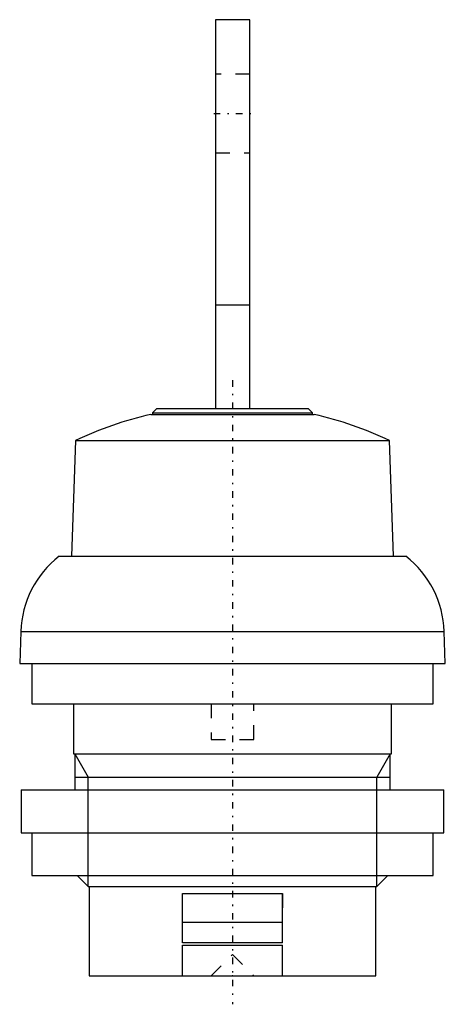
# Model space of a CAD drawing. Extents: x -14.8 to 14.8, y -2 to 66.8.
import ezdxf

# ---------------------------------------------------------------- set-up
doc = ezdxf.new("R2010")
doc.units = 0
doc.linetypes.add('CENTER', pattern=[1.5, 0.45, -0.5, 0.05, -0.5])
doc.linetypes.add('DASHED', pattern=[2, 1, -1])
for name, color, linetype in [('CENTER', 7, 'CENTER'), ('CONNECTIONPOINTS', 1, 'CONTINUOUS'), ('HIDDEN', 7, 'DASHED'), ('THREAD', 7, 'CONTINUOUS'), ('VIS', 7, 'CONTINUOUS')]:
    doc.layers.add(name, color=color, linetype=linetype)

msp = doc.modelspace()

# ---------------------------------------------------------------- linework, layer by layer
at = {"layer": 'CENTER'}
for p, q in [((-1.31, 60.2), (1.33, 60.2)), ((0, 41.58), (0, -1.98))]:
    msp.add_line(p, q, dxfattribs=at)
at = {"layer": 'CONNECTIONPOINTS', "color": 1, "linetype": 'CONTINUOUS'}
msp.add_point((0, 0), dxfattribs=at)
at = {"layer": 'HIDDEN'}
for p, q in [((1.21, 62.95), (-1.19, 62.95)), ((-1.19, 57.45), (1.21, 57.45)), ((-1.5, 19), (-1.5, 16.5)), ((1.5, 16.5), (1.5, 19)), ((-1.5, 16.5), (1.5, 16.5)), ((-3.5, 3.75), (-3.5, 5.75)), ((3.5, 5.75), (3.5, 3.75)), ((-1.5, 0), (0, 1.5)), ((0, 1.5), (1.5, 0))]:
    msp.add_line(p, q, dxfattribs=at)
at = {"layer": 'THREAD'}
for p, q in [((-11, 15.5), (-10.08, 13.87)), ((11, 15.5), (10.08, 13.87)), ((-11, 13.87), (11, 13.87)), ((-10.08, 6.25), (-10.08, 13.87)), ((10.08, 6.25), (10.08, 13.87))]:
    msp.add_line(p, q, dxfattribs=at)
at = {"layer": 'VIS'}
for p, q in [((1.21, 66.75), (-1.19, 66.75)), ((-1.19, 66.75), (-1.19, 39.6)), ((1.21, 39.6), (1.21, 66.75)), ((-1.19, 46.839), (1.21, 46.839)), ((-5.7, 39.191), (5.7, 39.191)), ((-5.275, 39.6), (-5.575, 39.3)), ((-5.575, 39.3), (-5.575, 39.191)), ((-5.575, 39.3), (5.575, 39.3)), ((-5.275, 39.6), (5.275, 39.6)), ((5.575, 39.3), (5.275, 39.6)), ((5.575, 39.191), (5.575, 39.3)), ((-10.962, 37.376), (-11.244, 29.3)), ((-10.962, 37.376), (10.962, 37.376)), ((11.244, 29.3), (10.962, 37.376)), ((-12.106, 29.3), (12.106, 29.3)), ((-14.772, 24.044), (-14.85, 21.8)), ((-14.772, 24.044), (14.772, 24.044)), ((14.85, 21.8), (14.772, 24.044)), ((-14.85, 21.8), (14.85, 21.8)), ((-14, 21.8), (-14, 19)), ((14, 19), (14, 21.8)), ((-14, 19), (14, 19)), ((-11.1, 19), (-11.1, 15.5)), ((11.1, 15.5), (11.1, 19)), ((-11.1, 15.5), (11.1, 15.5)), ((-11, 15.5), (-11, 13)), ((11, 13), (11, 15.5)), ((-14.75, 13), (-14.75, 10)), ((-14.75, 13), (14.75, 13)), ((14.75, 10), (14.75, 13)), ((-14.75, 10), (14.75, 10)), ((-14, 10), (-14, 7)), ((14, 7), (14, 10)), ((-14, 7), (14, 7)), ((-10.83, 7), (-10.08, 6.25)), ((10.08, 6.25), (10.83, 7)), ((-10.08, 6.25), (10.08, 6.25)), ((-10, 6.25), (-10, 0)), ((10, 0), (10, 6.25)), ((-3.5, 5.75), (3.5, 5.75)), ((-3.5, 2.3), (-3.5, 5.75)), ((3.5, 2.3), (3.5, 5.75)), ((-3.5, 3.75), (3.5, 3.75)), ((3.5, 2.3), (-3.5, 2.3)), ((-3.5, 2.15), (3.5, 2.15)), ((-3.5, 0), (-3.5, 2.15)), ((3.5, 0), (3.5, 2.15)), ((-10, 0), (10, 0))]:
    msp.add_line(p, q, dxfattribs=at)
for centre, radius, start, end in [((-0.227, 14.798), 25, 102.64446, 115.42885), ((0.227, 14.798), 25, 64.57115, 77.35554), ((-7.776, 23.8), 7, 128.21321, 178.00021), ((7.776, 23.8), 7, 1.99979, 51.78679)]:
    msp.add_arc(centre, radius, start, end, dxfattribs=at)

doc.saveas('drawing.dxf')
